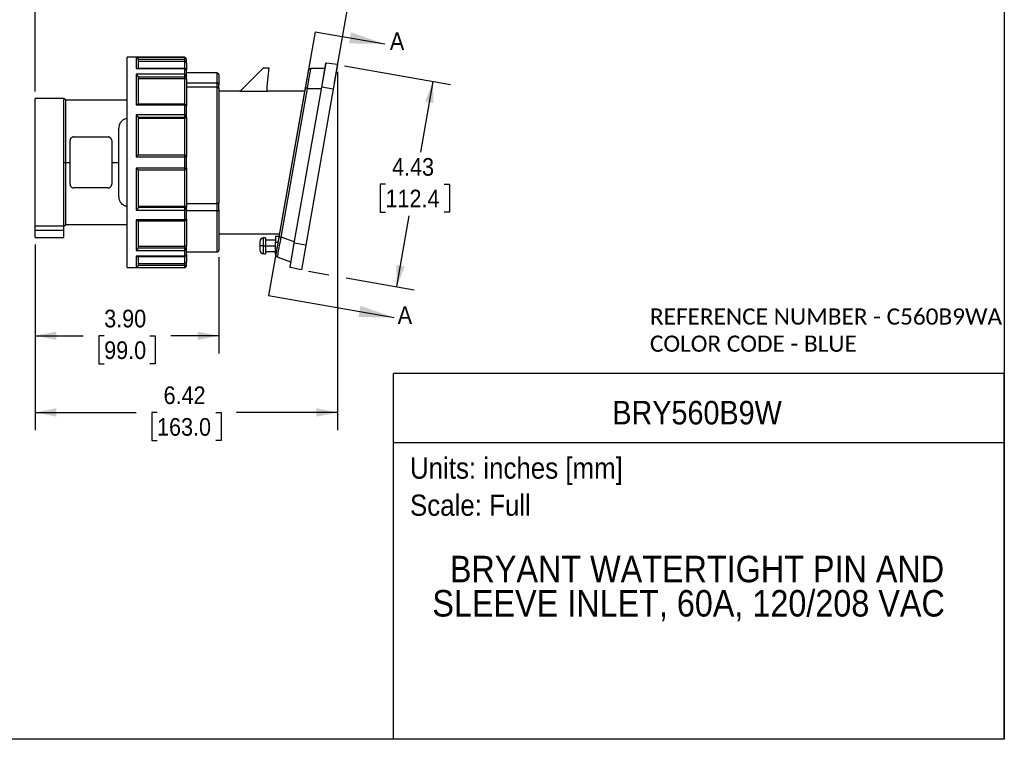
# Model space of a CAD drawing. Header units: inches. Extents: x 0 to 33, y 0 to 25.5.
# Tile 3 of 9: x 12.1 to 33, y 0 to 15.3. Entities that reach past the tile are written whole.
import ezdxf
from ezdxf.enums import TextEntityAlignment as Align

# ---------------------------------------------------------------- set-up
doc = ezdxf.new("R2010")
doc.units = ezdxf.units.IN
doc.header["$LTSCALE"] = 3
doc.header["$MEASUREMENT"] = 0
doc.linetypes.add('SLD-Solid', pattern=[0])
doc.layers.add('DIMENSIONS', color=140, linetype='SLD-Solid', lineweight=25)
doc.layers.add('TEXT', color=140, linetype='SLD-Solid', lineweight=25)
doc.layers.add('HATCH', color=6, linetype='SLD-Solid')
doc.layers.add('SLD-DEFPOINTS', color=7, linetype='Continuous')
doc.styles.add('SLDTEXTSTYLE0', font='GOTHIC.TTF', dxfattribs={"width": 0.913})
doc.styles.add('SLDTEXTSTYLE1', font='CALIBRI.TTF')
doc.dimstyles.new('SLDDIMSTYLE1', dxfattribs={"dimtxt": 0.375, "dimasz": 0.45, "dimexe": 0, "dimexo": 0.0625, "dimgap": 0.09375, "dimtad": 0, "dimtih": 1, "dimtoh": 1, "dimdec": 4, "dimlfac": 3, "dimzin": 12, "dimdsep": 46, "dimtxsty": 'SLDTEXTSTYLE0', "dimsah": 1, "dimcen": 0.09, "dimadec": 0, "dimazin": 3, "dimtfac": 1, "dimtdec": 0, "dimtofl": 0, "dimtmove": 0, "dimatfit": 3, "dimfxl": 0, "dimfrac": 2, "dimtolj": 1, "dimtzin": 12, "dimarcsym": 0})
doc.dimstyles.new('SLDDIMSTYLE2', dxfattribs={"dimtxt": 0.375, "dimasz": 0.45, "dimexe": 0, "dimexo": 0.0625, "dimgap": 0.09375, "dimtad": 0, "dimtih": 1, "dimtoh": 1, "dimrnd": 1e-09, "dimzin": 4, "dimdsep": 46, "dimtxsty": 'SLDTEXTSTYLE0', "dimsah": 1, "dimcen": 0.09, "dimadec": 0, "dimazin": 1, "dimtfac": 1, "dimtofl": 0, "dimtmove": 0, "dimatfit": 3, "dimfxl": 0, "dimfrac": 2, "dimtolj": 1, "dimtzin": 12, "dimarcsym": 0})
doc.dimstyles.new('SLDDIMSTYLE3', dxfattribs={"dimtxt": 0.375, "dimasz": 0.45, "dimexe": 0, "dimexo": 0.0625, "dimgap": 0.09375, "dimtad": 0, "dimtih": 1, "dimtoh": 1, "dimrnd": 1e-09, "dimzin": 12, "dimdsep": 46, "dimtxsty": 'SLDTEXTSTYLE0', "dimsah": 1, "dimcen": 0.09, "dimadec": 0, "dimazin": 3, "dimtfac": 1, "dimtofl": 0, "dimtmove": 0, "dimatfit": 3, "dimfxl": 0, "dimfrac": 2, "dimtolj": 1, "dimtzin": 12, "dimarcsym": 0})

# ---------------------------------------------------------------- blocks, each defined once
blk = doc.blocks.new('Block2')
at = {"color": 7, "linetype": 'SLD-Solid', "lineweight": 18}
for q in [(33, 25.5), (0, 0)]:
    blk.add_line((33, 0), q, dxfattribs=at)
blk = doc.blocks.new('SW_NOTE_0')
at = {"layer": 'TEXT', "color": 0, "insert": (0, 0.575), "char_height": 0.45, "attachment_point": 1, "style": 'SLDTEXTSTYLE0'}
blk.add_mtext('Scale: Full', dxfattribs=at)
blk = doc.blocks.new('SW_NOTE_0_1')
at = {"layer": 'TEXT', "color": 0, "insert": (0, 0.575), "char_height": 0.45, "attachment_point": 1, "style": 'SLDTEXTSTYLE0'}
blk.add_mtext('Units: inches [mm]', dxfattribs=at)
blk = doc.blocks.new('Block1')
at = {"layer": 'TEXT'}
for p, q in [((33, 7.767), (20.037, 7.767)), ((20.037, 0), (20.037, 7.767)), ((33, 0), (33, 7.767)), ((20.037, 6.307), (33, 6.307)), ((33, 0), (20.037, 0))]:
    blk.add_line(p, q, dxfattribs=at)
for name, p in [('SW_NOTE_0_1', (20.384, 5.41)), ('SW_NOTE_0', (20.384, 4.622))]:
    blk.add_blockref(name, p, dxfattribs=at)
at = {"layer": 'TEXT', "color": 140, "style": 'SLDTEXTSTYLE0', "width": 0.913}
for tag, height, p in [('AUTOATTR0', 0.5, (24.68, 6.538)), ('AUTOATTR1_0', 0.562, (21.231, 3.166)), ('AUTOATTR1_1', 0.562, (20.858, 2.439))]:
    blk.add_attdef(tag, text='', height=height, dxfattribs=at).set_placement(p, align=Align.BOTTOM_LEFT)
blk = doc.blocks.new('SW_NOTE_0_2')
at = {"layer": 'TEXT', "color": 0, "char_height": 0.34375, "attachment_point": 1, "style": 'SLDTEXTSTYLE1'}
for s, insert in [('REFERENCE NUMBER - C560B9WA ', (0, 0.458)), ('COLOR CODE - BLUE', (0, -0.118))]:
    blk.add_mtext(s, dxfattribs=dict(at, insert=insert))
blk = doc.blocks.new('_D_1')
at = {"layer": 'DIMENSIONS'}
for p, q in [((12.428, 13.757), (12.428, 17.129)), ((18.781, 13.952), (19.236, 16.534))]:
    blk.add_line(p, q, dxfattribs=at)
for start, end in [(85.5583, 90), (80, 84.4412)]:
    blk.add_arc((12.428, -22.074), 38.828, start, end, dxfattribs=at)
for points in [[(12.428, 16.754), (12.878, 16.662), (12.879, 16.842)], [(19.171, 16.164), (18.742, 16.329), (18.712, 16.151)]]:
    blk.add_solid(points, dxfattribs=at)
at = {"layer": 'DIMENSIONS', "insert": (15.435, 16.788), "char_height": 0.375, "attachment_point": 1, "style": 'SLDTEXTSTYLE0'}
blk.add_mtext('10°', dxfattribs=at)
blk = doc.blocks.new('_D_2')
at = {"layer": 'DIMENSIONS'}
for p, q in [((12.428, 10.505), (12.428, 8.195)), ((16.326, 10.241), (16.326, 8.195)), ((12.428, 8.57), (13.449, 8.57)), ((16.326, 8.57), (15.305, 8.57)), ((13.892, 8.568), (13.778, 8.568)), ((13.778, 8.568), (13.778, 7.972)), ((14.862, 8.568), (14.976, 8.568)), ((14.976, 8.568), (14.976, 7.972)), ((13.778, 7.972), (13.892, 7.972)), ((14.976, 7.972), (14.862, 7.972))]:
    blk.add_line(p, q, dxfattribs=at)
for points in [[(12.428, 8.57), (12.878, 8.48), (12.878, 8.66)], [(16.326, 8.57), (15.876, 8.66), (15.876, 8.48)]]:
    blk.add_solid(points, dxfattribs=at)
at = {"layer": 'DIMENSIONS', "char_height": 0.375, "attachment_point": 1, "style": 'SLDTEXTSTYLE0'}
for s, insert in [('3.90', (13.892, 9.123)), ('99.0', (13.892, 8.451))]:
    blk.add_mtext(s, dxfattribs=dict(at, insert=insert))
blk = doc.blocks.new('_D_3')
at = {"layer": 'DIMENSIONS'}
for p, q in [((18.847, 14.178), (18.847, 6.567)), ((12.428, 10.505), (12.428, 6.567)), ((12.428, 6.942), (14.571, 6.942)), ((15.014, 6.939), (14.9, 6.939)), ((14.9, 6.939), (14.9, 6.343)), ((16.261, 6.939), (16.375, 6.939)), ((16.375, 6.939), (16.375, 6.343)), ((18.847, 6.942), (16.704, 6.942)), ((14.9, 6.343), (15.014, 6.343)), ((16.375, 6.343), (16.261, 6.343))]:
    blk.add_line(p, q, dxfattribs=at)
for points in [[(12.428, 6.942), (12.878, 6.852), (12.878, 7.032)], [(18.847, 6.942), (18.397, 7.032), (18.397, 6.852)]]:
    blk.add_solid(points, dxfattribs=at)
at = {"layer": 'DIMENSIONS', "char_height": 0.375, "attachment_point": 1, "style": 'SLDTEXTSTYLE0'}
for s, insert in [('6.42', (15.153, 7.494)), ('163.0', (15.014, 6.822))]:
    blk.add_mtext(s, dxfattribs=dict(at, insert=insert))
blk = doc.blocks.new('_D_4')
at = {"layer": 'DIMENSIONS'}
for p, q in [((18.994, 14.302), (21.241, 13.905)), ((20.872, 13.971), (20.606, 12.466)), ((19.864, 11.789), (19.75, 11.789)), ((19.75, 11.789), (19.75, 11.193)), ((21.111, 11.789), (21.225, 11.789)), ((21.225, 11.789), (21.225, 11.193)), ((19.75, 11.193), (19.864, 11.193)), ((20.103, 9.613), (20.369, 11.117)), ((21.225, 11.193), (21.111, 11.193)), ((18.226, 9.944), (18.662, 9.867)), ((19.031, 9.802), (20.473, 9.547))]:
    blk.add_line(p, q, dxfattribs=at)
for points in [[(20.872, 13.971), (20.705, 13.543), (20.882, 13.512)], [(20.103, 9.613), (20.27, 10.04), (20.093, 10.071)]]:
    blk.add_solid(points, dxfattribs=at)
at = {"layer": 'DIMENSIONS', "char_height": 0.375, "attachment_point": 1, "style": 'SLDTEXTSTYLE0'}
for s, insert in [('4.43', (20.003, 12.344)), ('112.4', (19.864, 11.672))]:
    blk.add_mtext(s, dxfattribs=dict(at, insert=insert))

msp = doc.modelspace()

# ---------------------------------------------------------------- linework, layer by layer
at = {"color": 7, "linetype": 'SLD-Solid'}
for p, q in [((33.000292, 25.500316), (33.000292, 0.000316)), ((33.000292, 0.000316), (0.000292, 0.000316))]:
    msp.add_line(p, q, dxfattribs=at)
for p, q in [((15.597508, 14.485441), (14.377036, 14.485441)), ((14.377036, 10.016937), (14.377036, 14.485441)), ((15.597508, 14.482204), (14.573886, 14.482204)), ((14.573886, 14.482204), (14.573886, 14.243419)), ((14.613179, 14.442891), (15.597508, 14.442891)), ((14.613256, 14.440414), (14.613256, 14.247684)), ((15.597508, 14.485441), (15.597508, 14.482204)), ((15.597508, 14.482204), (15.597508, 14.442891)), ((15.597508, 14.442891), (15.597508, 14.395165)), ((15.636878, 14.442891), (15.597508, 14.442891)), ((15.636878, 14.442891), (15.636878, 14.446071)), ((15.636878, 14.358263), (15.636878, 14.442891)), ((14.573886, 14.243419), (15.597508, 14.243419)), ((15.597508, 14.247684), (14.591293, 14.247684)), ((15.597508, 14.395165), (14.613256, 14.395165)), ((15.597508, 14.395165), (15.597508, 14.247684)), ((15.597508, 14.247684), (15.597508, 14.243419)), ((15.597508, 14.243419), (15.597508, 14.12319)), ((15.636878, 14.358263), (15.636878, 14.208314)), ((16.771403, 13.75973), (17.264971, 14.253297)), ((17.27889, 14.259063), (17.388847, 14.259063)), ((17.388847, 14.259063), (17.347467, 13.865362)), ((18.57207, 14.24345), (18.281815, 14.24345)), ((18.591172, 14.35178), (18.502455, 13.848641)), ((18.511725, 13.847007), (18.602149, 14.359829)), ((18.846766, 14.327625), (18.602149, 14.359829)), ((18.846766, 14.327625), (18.754473, 13.804204)), ((15.597508, 14.12319), (14.573886, 14.12319)), ((14.573886, 14.12319), (14.573886, 13.470818)), ((14.613179, 14.070518), (15.597508, 14.070518)), ((14.613256, 14.068373), (14.613256, 13.488696)), ((15.597508, 14.029186), (14.613256, 14.029186)), ((15.597508, 14.12319), (15.597508, 14.070518)), ((15.597508, 14.070518), (15.597508, 14.029186)), ((15.597508, 14.029186), (15.597508, 13.488696)), ((15.636878, 14.090203), (15.636878, 14.208314)), ((16.286485, 14.150795), (15.636878, 14.150795)), ((15.636878, 14.016913), (15.636878, 14.090203)), ((15.636878, 14.016913), (15.636878, 13.449326)), ((16.286485, 14.150795), (16.286485, 13.939488)), ((16.325855, 14.111425), (16.325855, 13.900346)), ((15.636878, 13.939488), (16.286485, 13.939488)), ((16.286485, 13.849403), (15.636878, 13.849403)), ((16.286485, 13.939488), (16.286485, 13.849403)), ((16.286485, 13.849403), (16.286485, 11.38047)), ((16.325855, 13.821133), (16.325855, 13.900346)), ((16.325855, 13.821133), (16.325855, 11.390515)), ((17.347467, 13.865362), (17.347467, 13.767641)), ((18.159697, 13.831912), (17.602249, 10.670466)), ((17.650308, 10.661992), (18.207756, 13.823438)), ((18.502455, 13.848641), (17.918614, 10.537516)), ((17.927884, 10.535881), (18.511725, 13.847007)), ((18.754473, 13.804204), (18.170632, 10.493078)), ((18.207756, 13.823438), (18.498011, 13.823438)), ((18.511725, 13.847007), (18.502455, 13.848641)), ((18.754473, 13.804204), (18.511725, 13.847007)), ((13.038453, 13.607488), (12.428217, 13.607488)), ((12.428217, 10.904063), (12.428217, 13.607488)), ((13.075855, 13.570087), (13.038453, 13.607488)), ((13.038453, 12.251189), (13.038453, 13.607488)), ((16.778611, 13.766937), (16.325855, 13.766937)), ((17.355341, 13.75973), (16.771403, 13.75973)), ((18.14824, 13.766937), (17.355341, 13.766937)), ((17.355341, 13.75973), (17.355341, 13.766937)), ((14.377036, 13.570087), (13.075855, 13.570087)), ((13.075855, 12.251189), (13.075855, 13.570087)), ((14.573886, 13.470818), (15.597508, 13.470818)), ((15.597508, 13.488696), (14.606334, 13.488696)), ((15.597508, 13.488696), (15.597508, 13.470818)), ((15.597508, 13.470818), (15.597508, 13.262575)), ((15.636878, 13.244753), (15.636878, 13.449326)), ((15.597508, 13.262575), (14.573886, 13.262575)), ((14.573886, 13.262575), (14.573886, 12.371418)), ((14.613179, 13.210658), (15.597508, 13.210658)), ((14.613256, 13.20942), (14.613256, 12.408669)), ((15.597508, 13.186795), (14.613256, 13.186795)), ((15.597508, 13.262575), (15.597508, 13.210658)), ((15.597508, 13.210658), (15.597508, 13.186795)), ((15.597508, 13.186795), (15.597508, 12.408669)), ((15.636878, 13.202439), (15.636878, 13.244753)), ((15.636878, 13.202439), (15.636878, 12.369299)), ((14.19987, 12.251189), (14.19987, 12.979536)), ((13.245146, 12.792528), (13.973492, 12.792528)), ((13.166406, 12.251189), (13.166406, 12.713787)), ((14.052233, 12.713787), (14.052233, 12.251189)), ((14.573886, 12.371418), (15.597508, 12.371418)), ((15.597508, 12.408669), (14.613179, 12.408669)), ((15.597508, 12.408669), (15.597508, 12.371418)), ((15.597508, 12.371418), (15.597508, 12.13096)), ((15.636878, 12.133079), (15.636878, 12.369299)), ((13.038453, 12.251189), (13.075855, 12.251189)), ((13.038453, 10.904063), (13.038453, 12.251189)), ((13.075855, 10.932291), (13.075855, 12.251189)), ((13.075855, 12.251189), (13.166406, 12.251189)), ((13.166406, 11.788591), (13.166406, 12.251189)), ((14.052233, 12.251189), (14.052233, 11.788591)), ((14.052233, 12.251189), (14.19987, 12.251189)), ((14.19987, 11.522843), (14.19987, 12.251189)), ((15.597508, 12.13096), (14.573886, 12.13096)), ((14.573886, 12.13096), (14.573886, 11.239803)), ((15.597508, 12.13096), (15.597508, 12.093709)), ((15.636878, 12.133079), (15.636878, 11.299939)), ((14.613179, 12.093709), (15.597508, 12.093709)), ((14.613256, 12.093709), (14.613256, 11.292958)), ((15.597508, 12.093709), (15.597508, 11.315583)), ((13.973492, 11.70985), (13.245146, 11.70985)), ((15.597508, 11.29172), (14.613179, 11.29172)), ((15.597508, 11.315583), (14.613256, 11.315583)), ((15.597508, 11.315583), (15.597508, 11.29172)), ((15.597508, 11.29172), (15.597508, 11.239803)), ((15.636878, 11.38047), (16.286485, 11.38047)), ((15.636878, 11.257625), (15.636878, 11.299939)), ((16.286485, 11.38047), (16.286485, 11.224439)), ((16.325855, 11.253314), (16.325855, 11.390515)), ((14.573886, 11.239803), (15.597508, 11.239803)), ((15.597508, 11.239803), (15.597508, 11.03156)), ((15.636878, 11.053052), (15.636878, 11.257625)), ((16.286485, 11.224439), (15.636878, 11.224439)), ((16.286485, 11.224439), (16.286485, 10.351583)), ((16.325855, 11.253314), (16.325855, 10.390953)), ((12.428217, 10.904063), (13.038453, 10.904063)), ((12.428217, 10.812213), (12.428217, 10.904063)), ((13.038453, 10.89489), (13.075855, 10.932291)), ((13.038453, 10.812213), (13.038453, 10.904063)), ((13.075855, 10.932291), (14.377036, 10.932291)), ((15.597508, 11.03156), (14.573886, 11.03156)), ((14.573886, 11.03156), (14.573886, 10.379188)), ((14.606316, 11.013682), (15.597508, 11.013682)), ((14.613256, 11.013682), (14.613256, 10.434005)), ((15.597508, 11.03156), (15.597508, 11.013682)), ((15.597508, 11.013682), (15.597508, 10.473192)), ((15.636878, 11.053052), (15.636878, 10.485465)), ((12.428217, 10.812213), (13.038453, 10.812213)), ((12.428217, 10.654732), (12.428217, 10.812213)), ((13.038453, 10.654732), (13.038453, 10.812213)), ((16.325855, 10.735441), (17.613705, 10.735441)), ((17.603292, 10.676386), (17.529683, 10.676386)), ((17.529683, 10.676386), (17.529683, 10.558276)), ((17.923058, 10.562719), (17.650308, 10.661992)), ((12.428217, 10.654732), (13.038453, 10.654732)), ((14.613256, 10.473192), (15.597508, 10.473192)), ((15.597508, 10.473192), (15.597508, 10.43186)), ((15.636878, 10.412175), (15.636878, 10.485465)), ((17.195038, 10.568118), (17.195038, 10.479536)), ((17.195038, 10.479536), (17.195038, 10.390953)), ((17.273778, 10.479536), (17.195038, 10.479536)), ((17.313148, 10.646858), (17.273778, 10.646858)), ((17.273778, 10.479536), (17.273778, 10.646858)), ((17.273778, 10.479536), (17.313148, 10.479536)), ((17.273778, 10.312213), (17.273778, 10.479536)), ((17.313148, 10.646858), (17.313148, 10.479536)), ((17.529683, 10.597646), (17.313148, 10.597646)), ((17.313148, 10.479536), (17.313148, 10.312213)), ((17.313148, 10.479536), (17.529683, 10.479536)), ((17.529683, 10.558276), (17.582466, 10.558276)), ((17.529683, 10.300279), (17.529683, 10.558276)), ((17.918614, 10.537516), (17.829897, 10.034377)), ((17.83746, 10.023058), (17.927884, 10.535881)), ((17.927884, 10.535881), (17.918614, 10.537516)), ((18.170632, 10.493078), (17.927884, 10.535881)), ((18.170632, 10.493078), (18.078338, 9.969657)), ((14.573886, 10.379188), (15.597508, 10.379188)), ((15.597508, 10.258959), (14.573886, 10.258959)), ((14.573886, 10.258959), (14.573886, 10.020174)), ((14.591293, 10.254694), (15.597508, 10.254694)), ((15.597508, 10.43186), (14.613179, 10.43186)), ((14.613256, 10.254694), (14.613256, 10.061964)), ((15.597508, 10.43186), (15.597508, 10.379188)), ((15.597508, 10.379188), (15.597508, 10.258959)), ((15.597508, 10.258959), (15.597508, 10.254694)), ((15.597508, 10.254694), (15.597508, 10.107214)), ((15.636878, 10.294065), (15.636878, 10.412175)), ((15.636878, 10.351583), (16.286485, 10.351583)), ((15.636878, 10.294065), (15.636878, 10.144115)), ((17.273778, 10.312213), (17.313148, 10.312213)), ((17.313148, 10.361425), (17.529683, 10.361425)), ((15.597508, 10.059487), (14.613179, 10.059487)), ((14.613256, 10.107214), (15.597508, 10.107214)), ((15.597508, 10.107214), (15.597508, 10.059487)), ((15.597508, 10.059487), (15.597508, 10.020174)), ((15.597508, 10.059487), (15.636878, 10.059487)), ((15.636878, 10.059487), (15.636878, 10.144115)), ((15.636878, 10.056307), (15.636878, 10.059487)), ((17.576248, 10.24198), (17.848999, 10.142707)), ((14.377036, 10.016937), (15.597508, 10.016937)), ((14.573886, 10.020174), (15.597508, 10.020174)), ((15.597508, 10.020174), (15.597508, 10.016937)), ((18.078338, 9.969657), (17.83746, 10.023058))]:
    msp.add_line(p, q)
at = {"flags": 128}
for points in [[(15.636878, 14.090203), (15.636122, 14.086363), (15.633881, 14.08267), (15.630243, 14.079267), (15.625347, 14.076284), (15.619381, 14.073836), (15.612574, 14.072017), (15.605189, 14.070897), (15.597508, 14.070518)], [(15.636878, 13.449326), (15.636122, 13.453519), (15.633881, 13.457551), (15.630243, 13.461266), (15.625347, 13.464523), (15.619381, 13.467196), (15.612574, 13.469182), (15.605189, 13.470405), (15.597508, 13.470818)], [(15.597508, 13.262575), (15.605189, 13.262233), (15.612574, 13.261219), (15.619381, 13.259572), (15.625347, 13.257355), (15.630243, 13.254655), (15.633881, 13.251574), (15.636122, 13.24823), (15.636878, 13.244753)], [(15.636878, 11.257625), (15.636122, 11.254148), (15.633881, 11.250805), (15.630243, 11.247723), (15.625347, 11.245023), (15.619381, 11.242806), (15.612574, 11.241159), (15.605189, 11.240145), (15.597508, 11.239803)], [(15.597508, 11.03156), (15.605189, 11.031973), (15.612574, 11.033196), (15.619381, 11.035182), (15.625347, 11.037855), (15.630243, 11.041112), (15.633881, 11.044827), (15.636122, 11.048859), (15.636878, 11.053052)], [(15.597508, 10.43186), (15.605189, 10.431482), (15.612574, 10.430361), (15.619381, 10.428542), (15.625347, 10.426094), (15.630243, 10.423111), (15.633881, 10.419708), (15.636122, 10.416015), (15.636878, 10.412175)]]:
    msp.add_lwpolyline(points, dxfattribs=at)
for centre, radius, start, end in [((15.597508, 14.446071), 0.03937, 0, 90), ((15.597537, 14.442862), 0.039342, 0.041568, 90.0415078), ((15.597508, 14.208314), 0.03937, 0, 90), ((15.599525, 14.206052), 0.037422, 3.4652404, 93.0894868), ((17.27889, 14.239378), 0.019685, 90, 135), ((18.600865, 14.350071), 0.009843, 82.5, 170), ((15.600441, 14.086703), 0.036605, 5.4874477, 94.5956396), ((16.286485, 14.111425), 0.03937, 0, 90), ((15.597508, 13.449326), 0.03937, 0, 90), ((15.599969, 13.247595), 0.037019, 266.188739, 355.5980503), ((15.597508, 12.369299), 0.03937, 0, 90), ((15.607322, 12.186922), 0.184757, 80.7946728, 93.044907), ((15.607322, 12.315456), 0.184757, 266.955093, 279.2053272), ((15.597508, 12.133079), 0.03937, 270, 0), ((15.599969, 11.254783), 0.037019, 4.4019497, 93.811261), ((15.597508, 11.053052), 0.03937, 270, 0), ((17.273778, 10.568118), 0.07874, 90, 180), ((15.600441, 10.415675), 0.036605, 265.4043604, 354.5125523), ((15.597508, 10.294065), 0.03937, 270, 0), ((15.599525, 10.296326), 0.037422, 266.9105132, 356.5347596), ((16.286485, 10.390953), 0.03937, 270, 0), ((17.273778, 10.390953), 0.07874, 180, 270), ((17.588738, 10.300279), 0.059055, 180, 250), ((15.597537, 10.059516), 0.039342, 269.9584922, 359.958432), ((15.597508, 10.056307), 0.03937, 270, 0), ((17.83959, 10.032668), 0.009843, 170, 257.5)]:
    msp.add_arc(centre, radius, start, end)
for points, knots in [([(14.613179, 14.442891), (14.613079, 14.444026), (14.612877, 14.446322), (14.6122, 14.449739), (14.611242, 14.453138), (14.609975, 14.456489), (14.607802, 14.461032), (14.604165, 14.466559), (14.598982, 14.471957), (14.593052, 14.476344), (14.587227, 14.479281), (14.580734, 14.481455), (14.576416, 14.481927), (14.573886, 14.482204)], [0, 0, 0, 0, 0.046821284, 0.094728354, 0.144043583, 0.195065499, 0.248066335, 0.365087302, 0.497447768, 0.613639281, 0.748328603, 0.852565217, 1, 1, 1, 1]), ([(14.573886, 14.243419), (14.578247, 14.245256), (14.584285, 14.2478), (14.58977, 14.247257), (14.591293, 14.247107)], [0, 0, 0, 0, 0.722250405, 1, 1, 1, 1]), ([(15.636878, 14.358263), (15.636838, 14.359551), (15.636762, 14.361977), (15.636199, 14.365369), (15.635459, 14.368276), (15.634104, 14.372237), (15.631703, 14.377048), (15.627339, 14.382757), (15.621817, 14.387669), (15.615495, 14.391342), (15.609292, 14.393625), (15.603452, 14.394924), (15.59947, 14.395085), (15.597508, 14.395165)], [0, 0, 0, 0, 0.076275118, 0.143655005, 0.202119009, 0.251651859, 0.385758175, 0.502780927, 0.634474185, 0.752372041, 0.838163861, 0.920246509, 1, 1, 1, 1]), ([(18.207756, 13.823438), (18.217473, 13.886953), (18.237407, 14.012909), (18.26759, 14.188896), (18.279592, 14.24345), (18.281815, 14.24345)], [-0.770319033, -0.770319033, -0.770319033, -0.770319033, -0.330136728, 0.110045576, 0.770319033, 0.770319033, 0.770319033, 0.770319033]), ([(18.281815, 14.24345), (18.270036, 14.24345), (18.242523, 14.234988), (18.226385, 14.210117), (18.223657, 14.19465)], [0, 0, 0, 0, 0.428571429, 1, 1, 1, 1]), ([(14.613179, 14.070518), (14.613079, 14.071515), (14.612878, 14.073532), (14.6122, 14.076724), (14.611243, 14.08004), (14.609978, 14.083471), (14.607806, 14.088356), (14.604169, 14.094812), (14.598982, 14.101936), (14.593045, 14.108613), (14.587216, 14.114006), (14.580724, 14.119119), (14.576412, 14.121686), (14.573886, 14.12319)], [0, 0, 0, 0, 0.046797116, 0.094676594, 0.143960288, 0.194946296, 0.247906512, 0.364995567, 0.49746595, 0.613756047, 0.748661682, 0.852774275, 1, 1, 1, 1]), ([(15.636878, 14.016913), (15.636838, 14.017348), (15.636762, 14.018168), (15.636199, 14.019311), (15.635459, 14.020281), (15.634104, 14.021599), (15.631703, 14.023211), (15.627339, 14.025096), (15.621817, 14.026726), (15.615496, 14.02793), (15.609292, 14.028683), (15.603452, 14.029109), (15.59947, 14.029161), (15.597508, 14.029186)], [0, 0, 0, 0, 0.0762741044, 0.1436530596, 0.2021162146, 0.2516482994, 0.3857540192, 0.5027758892, 0.6344704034, 0.7523689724, 0.8381619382, 0.9202455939, 1, 1, 1, 1]), ([(18.223657, 14.19465), (18.223652, 14.194621), (18.22364, 14.194549), (18.223499, 14.193751), (18.223149, 14.191764), (18.222365, 14.18732), (18.220983, 14.179478), (18.219017, 14.168326), (18.216469, 14.153877), (18.212269, 14.130062), (18.205332, 14.09072), (18.195598, 14.035515), (18.186317, 13.982881), (18.179704, 13.945375), (18.175664, 13.922466), (18.172246, 13.903079), (18.168124, 13.879705), (18.163922, 13.855874), (18.161106, 13.839905), (18.159697, 13.831912)], [0, 0, 0, 0, 0.018896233, 0.046199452, 0.081880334, 0.125908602, 0.19292762, 0.2511133, 0.29985367, 0.375800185, 0.500066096, 0.624350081, 0.748874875, 0.811401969, 0.833410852, 0.874097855, 0.915982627, 0.957947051, 1, 1, 1, 1]), ([(16.325855, 13.900346), (16.325855, 13.90041), (16.325854, 13.900473), (16.325841, 13.903258), (16.325546, 13.90597), (16.3244, 13.91128), (16.323553, 13.913867), (16.32037, 13.92097), (16.317408, 13.925162), (16.310072, 13.932118), (16.305802, 13.934846), (16.296464, 13.93854), (16.291501, 13.939488), (16.286485, 13.939488)], [-0.3188932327, -0.3188932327, -0.3188932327, -0.3188932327, -0.3183934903, -0.3183934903, -0.2970532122, -0.2970532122, -0.2757824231, -0.2757824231, -0.2361572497, -0.2361572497, -0.1974620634, -0.1974620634, -0.1591967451, -0.1591967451, -0.1591967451, -0.1591967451]), ([(16.286485, 13.849403), (16.291501, 13.849403), (16.296464, 13.848709), (16.305802, 13.846007), (16.310072, 13.844015), (16.317408, 13.838957), (16.32037, 13.835918), (16.323553, 13.8308), (16.3244, 13.828941), (16.325546, 13.825139), (16.325841, 13.823204), (16.325854, 13.821224), (16.325855, 13.821179), (16.325855, 13.821133)], [-0.1591967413, -0.1591967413, -0.1591967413, -0.1591967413, -0.1209314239, -0.1209314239, -0.0822362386, -0.0822362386, -0.0426110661, -0.0426110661, -0.0213402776, -0.0213402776, 0, 0, 0.0004997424, 0.0004997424, 0.0004997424, 0.0004997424]), ([(18.207756, 13.823438), (18.194427, 13.825788), (18.182003, 13.827979), (18.164604, 13.831047), (18.159697, 13.831912), (18.159697, 13.831912)], [0, 0, 0, 0, 0.5, 0.5, 1, 1, 1, 1]), ([(17.347467, 13.767641), (17.347497, 13.767119), (17.347553, 13.766128), (17.347965, 13.764776), (17.348505, 13.763658), (17.349114, 13.762765), (17.350252, 13.761481), (17.352275, 13.760072), (17.354338, 13.759842), (17.355341, 13.75973)], [0, 0, 0, 0, 0.126712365, 0.240220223, 0.340513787, 0.427585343, 0.5014298, 0.75775208, 1, 1, 1, 1]), ([(14.573886, 13.470818), (14.578174, 13.474199), (14.586732, 13.480947), (14.598341, 13.487513), (14.603897, 13.48799), (14.606334, 13.4882)], [0, 0, 0, 0, 0.360369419, 0.719346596, 1, 1, 1, 1]), ([(14.377036, 13.183065), (14.372237, 13.182686), (14.359667, 13.181695), (14.340788, 13.175724), (14.318753, 13.167229), (14.296456, 13.155126), (14.274913, 13.139635), (14.253353, 13.119388), (14.231152, 13.0914), (14.212177, 13.054214), (14.201462, 13.015084), (14.200332, 12.989845), (14.19987, 12.979536)], [0, 0, 0, 0, 0.042246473, 0.110681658, 0.179132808, 0.262327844, 0.354679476, 0.443436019, 0.566274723, 0.73213746, 0.89058866, 1, 1, 1, 1]), ([(14.613179, 13.210658), (14.613098, 13.211298), (14.612956, 13.211988), (14.612267, 13.214514), (14.611439, 13.216542), (14.608979, 13.221449), (14.607221, 13.224372), (14.602499, 13.231405), (14.599325, 13.235573), (14.59281, 13.243433), (14.589455, 13.247182), (14.582753, 13.254204), (14.579381, 13.257521), (14.575303, 13.261291), (14.574595, 13.261938), (14.573886, 13.262575)], [-1.782685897, -1.782685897, -1.782685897, -1.782685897, -1.684118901, -1.684118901, -1.445246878, -1.445246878, -1.14834764, -1.14834764, -0.74455238, -0.74455238, -0.36504686, -0.36504686, 0, 0, 0.076701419, 0.076701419, 0.076701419, 0.076701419]), ([(15.636878, 13.202439), (15.636838, 13.201905), (15.636762, 13.200898), (15.636199, 13.199486), (15.635459, 13.198259), (15.634104, 13.196581), (15.631703, 13.194561), (15.627339, 13.192119), (15.621817, 13.190029), (15.615495, 13.188441), (15.609292, 13.187463), (15.603452, 13.186902), (15.59947, 13.18683), (15.597508, 13.186795)], [0, 0, 0, 0, 0.0762755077, 0.1436557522, 0.202120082, 0.2516532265, 0.385759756, 0.5027828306, 0.6344756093, 0.7523731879, 0.8381645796, 0.9202468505, 1, 1, 1, 1]), ([(13.245146, 12.792528), (13.243436, 12.792495), (13.240003, 12.792431), (13.23486, 12.791906), (13.229727, 12.791063), (13.224629, 12.789868), (13.21959, 12.788327), (13.21166, 12.785309), (13.201015, 12.779599), (13.1894, 12.770072), (13.179393, 12.758033), (13.1728, 12.745868), (13.168856, 12.734095), (13.16679, 12.724022), (13.166534, 12.717201), (13.166406, 12.713787)], [0, 0, 0, 0, 0.039905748, 0.080110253, 0.120647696, 0.161551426, 0.202853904, 0.244586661, 0.361927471, 0.488922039, 0.605685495, 0.744491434, 0.829540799, 0.914709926, 1, 1, 1, 1]), ([(14.052233, 12.713787), (14.052202, 12.715461), (14.05214, 12.718808), (14.051643, 12.723806), (14.050851, 12.728764), (14.049738, 12.733661), (14.048317, 12.738478), (14.045427, 12.746384), (14.039967, 12.756909), (14.033302, 12.765275), (14.0258, 12.772891), (14.017619, 12.779599), (14.005447, 12.786137), (13.994112, 12.790005), (13.983848, 12.792135), (13.976925, 12.792398), (13.973492, 12.792528)], [0, 0, 0, 0, 0.041702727, 0.083425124, 0.125167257, 0.166929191, 0.208710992, 0.250512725, 0.377336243, 0.501535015, 0.511236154, 0.638220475, 0.755586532, 0.838552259, 0.91993563, 1, 1, 1, 1]), ([(14.573886, 12.371418), (14.574595, 12.372132), (14.575303, 12.372845), (14.579381, 12.376941), (14.582753, 12.380303), (14.589455, 12.386927), (14.59281, 12.39021), (14.599325, 12.396501), (14.602499, 12.399516), (14.607221, 12.403874), (14.608979, 12.405451), (14.611439, 12.407539), (14.612267, 12.408186), (14.612956, 12.408607), (14.613098, 12.408669), (14.613179, 12.408669)], [-2.910717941, -2.910717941, -2.910717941, -2.910717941, -2.834111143, -2.834111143, -2.469514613, -2.469514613, -2.090477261, -2.090477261, -1.687180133, -1.687180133, -1.390647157, -1.390647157, -1.152069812, -1.152069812, -1.05362441, -1.05362441, -1.05362441, -1.05362441]), ([(14.613179, 12.093709), (14.613079, 12.093738), (14.612877, 12.093797), (14.6122, 12.094266), (14.611242, 12.095015), (14.609975, 12.096077), (14.607802, 12.097978), (14.604165, 12.10131), (14.598982, 12.106199), (14.593052, 12.11194), (14.587227, 12.117636), (14.580734, 12.124103), (14.576416, 12.128427), (14.573886, 12.13096)], [0, 0, 0, 0, 0.0468212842, 0.0947283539, 0.1440435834, 0.1950654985, 0.2480663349, 0.3650873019, 0.4974477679, 0.6136392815, 0.7483286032, 0.8525652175, 1, 1, 1, 1]), ([(13.166406, 11.788591), (13.166437, 11.786917), (13.166498, 11.78357), (13.166996, 11.778572), (13.167788, 11.773614), (13.1689, 11.768717), (13.170321, 11.7639), (13.173212, 11.755994), (13.178671, 11.745469), (13.185337, 11.737104), (13.192839, 11.729487), (13.201019, 11.722779), (13.213191, 11.716241), (13.224526, 11.712373), (13.234791, 11.710243), (13.241713, 11.709981), (13.245146, 11.70985)], [0, 0, 0, 0, 0.041702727, 0.083425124, 0.125167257, 0.166929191, 0.208710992, 0.250512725, 0.377336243, 0.501535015, 0.511236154, 0.638220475, 0.755586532, 0.838552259, 0.91993563, 1, 1, 1, 1]), ([(13.973492, 11.70985), (13.975202, 11.709883), (13.978635, 11.709947), (13.983779, 11.710472), (13.988911, 11.711315), (13.994009, 11.71251), (13.999049, 11.714051), (14.006978, 11.71707), (14.017623, 11.722779), (14.029239, 11.732307), (14.039246, 11.744346), (14.045839, 11.75651), (14.049783, 11.768283), (14.051848, 11.778356), (14.052104, 11.785177), (14.052233, 11.788591)], [0, 0, 0, 0, 0.039905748, 0.080110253, 0.120647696, 0.161551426, 0.202853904, 0.244586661, 0.361927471, 0.488922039, 0.605685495, 0.744491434, 0.829540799, 0.914709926, 1, 1, 1, 1]), ([(14.19987, 11.522843), (14.20006, 11.516206), (14.200494, 11.500976), (14.204675, 11.475794), (14.212474, 11.449953), (14.223086, 11.426771), (14.233896, 11.408676), (14.244376, 11.394378), (14.2603, 11.375847), (14.283977, 11.354786), (14.314265, 11.336894), (14.340785, 11.326653), (14.359665, 11.320684), (14.372236, 11.319692), (14.377036, 11.319314)], [0, 0, 0, 0, 0.070263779, 0.161241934, 0.272934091, 0.360485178, 0.435679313, 0.49851966, 0.549014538, 0.692822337, 0.820890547, 0.889328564, 0.957750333, 1, 1, 1, 1]), ([(14.613179, 11.29172), (14.61309, 11.291182), (14.612911, 11.290097), (14.61233, 11.288208), (14.611521, 11.286125), (14.61046, 11.283837), (14.608626, 11.280359), (14.605528, 11.275339), (14.600768, 11.268665), (14.594807, 11.261251), (14.588503, 11.254136), (14.581366, 11.246763), (14.57665, 11.242375), (14.573886, 11.239803)], [0, 0, 0, 0, 0.042674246, 0.086152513, 0.130678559, 0.176479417, 0.223763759, 0.330300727, 0.448877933, 0.575994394, 0.724278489, 0.838387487, 1, 1, 1, 1]), ([(15.636878, 11.299939), (15.636836, 11.300486), (15.636758, 11.301511), (15.636183, 11.302944), (15.635442, 11.30415), (15.63409, 11.305801), (15.6317, 11.307834), (15.628293, 11.309723), (15.624398, 11.311397), (15.619949, 11.312884), (15.61398, 11.314212), (15.608238, 11.315035), (15.60291, 11.315498), (15.599294, 11.315555), (15.597508, 11.315583)], [0, 0, 0, 0, 0.077632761, 0.145448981, 0.203450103, 0.25163955, 0.386072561, 0.502733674, 0.549968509, 0.668440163, 0.775734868, 0.852994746, 0.927395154, 1, 1, 1, 1]), ([(16.325855, 11.390515), (16.325855, 11.390499), (16.325854, 11.390484), (16.325841, 11.389806), (16.325546, 11.389137), (16.3244, 11.387812), (16.323553, 11.387159), (16.32037, 11.38535), (16.317408, 11.384261), (16.310072, 11.382437), (16.305802, 11.381711), (16.296464, 11.380725), (16.291501, 11.38047), (16.286485, 11.38047)], [-0.3188932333, -0.3188932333, -0.3188932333, -0.3188932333, -0.3183934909, -0.3183934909, -0.2970532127, -0.2970532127, -0.2757824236, -0.2757824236, -0.2361572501, -0.2361572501, -0.1974620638, -0.1974620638, -0.1591967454, -0.1591967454, -0.1591967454, -0.1591967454]), ([(16.286485, 11.224439), (16.291501, 11.224439), (16.296464, 11.225132), (16.305802, 11.227839), (16.310072, 11.229838), (16.317408, 11.23495), (16.32037, 11.238036), (16.323553, 11.243283), (16.3244, 11.245196), (16.325546, 11.249133), (16.325841, 11.251147), (16.325854, 11.253219), (16.325855, 11.253267), (16.325855, 11.253314)], [-0.1591967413, -0.1591967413, -0.1591967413, -0.1591967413, -0.1209314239, -0.1209314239, -0.0822362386, -0.0822362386, -0.0426110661, -0.0426110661, -0.0213402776, -0.0213402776, 0, 0, 0.0004997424, 0.0004997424, 0.0004997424, 0.0004997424]), ([(14.573886, 11.03156), (14.578168, 11.028185), (14.586725, 11.021437), (14.598339, 11.014859), (14.603885, 11.014402), (14.606316, 11.014202)], [0, 0, 0, 0, 0.359969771, 0.719471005, 1, 1, 1, 1]), ([(17.602249, 10.670466), (17.601544, 10.666467), (17.600134, 10.658474), (17.598024, 10.646504), (17.59592, 10.634572), (17.593824, 10.622688), (17.59174, 10.610866), (17.58895, 10.595047), (17.584177, 10.567974), (17.5782, 10.534081), (17.571905, 10.49838), (17.564729, 10.457678), (17.556612, 10.411647), (17.549676, 10.372309), (17.545477, 10.348495), (17.542929, 10.334045), (17.540964, 10.322901), (17.539474, 10.314454), (17.538648, 10.309767), (17.538326, 10.307944), (17.538299, 10.307789), (17.538288, 10.307728)], [0, 0, 0, 0, 0.021038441, 0.042052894, 0.06304503, 0.084016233, 0.104967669, 0.125900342, 0.168551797, 0.251075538, 0.313451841, 0.375755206, 0.500006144, 0.624257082, 0.700264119, 0.748928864, 0.807125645, 0.874118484, 0.931009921, 0.9729949, 1, 1, 1, 1]), ([(17.576248, 10.24198), (17.574158, 10.24274), (17.581539, 10.298105), (17.613368, 10.473805), (17.637715, 10.598984), (17.650308, 10.661992)], [-0.770319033, -0.770319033, -0.770319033, -0.770319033, -0.110045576, 0.330136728, 0.770319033, 0.770319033, 0.770319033, 0.770319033]), ([(17.650308, 10.661992), (17.638883, 10.664006), (17.613647, 10.668456), (17.602249, 10.670466), (17.602249, 10.670466)], [0, 0, 0, 0, 0.428571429, 1, 1, 1, 1]), ([(15.636878, 10.485465), (15.636836, 10.485025), (15.636758, 10.484201), (15.636183, 10.483062), (15.635442, 10.482089), (15.63409, 10.480761), (15.6317, 10.47918), (15.628293, 10.477694), (15.624398, 10.476396), (15.619949, 10.475257), (15.61398, 10.474233), (15.608238, 10.473612), (15.60291, 10.473259), (15.599294, 10.473214), (15.597508, 10.473192)], [0, 0, 0, 0, 0.077632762, 0.145448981, 0.203450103, 0.25163955, 0.386072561, 0.502733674, 0.549968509, 0.668440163, 0.775734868, 0.852994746, 0.927395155, 1, 1, 1, 1]), ([(14.573886, 10.379188), (14.57524, 10.379967), (14.577764, 10.381417), (14.581256, 10.383795), (14.584165, 10.385979), (14.588156, 10.389234), (14.593045, 10.393768), (14.598981, 10.40044), (14.604167, 10.407566), (14.608219, 10.414749), (14.610895, 10.421123), (14.612569, 10.426716), (14.612979, 10.430171), (14.613179, 10.43186)], [0, 0, 0, 0, 0.0790489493, 0.1473133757, 0.2047923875, 0.2514897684, 0.3863854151, 0.5027148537, 0.6351745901, 0.7523034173, 0.8393832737, 0.9214889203, 1, 1, 1, 1]), ([(14.591293, 10.255271), (14.58977, 10.255121), (14.584285, 10.254578), (14.578247, 10.257122), (14.573886, 10.258959)], [0, 0, 0, 0, 0.277749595, 1, 1, 1, 1]), ([(17.576248, 10.24198), (17.563334, 10.24668), (17.552174, 10.256044), (17.538431, 10.279847), (17.535902, 10.294194), (17.538288, 10.307728)], [0, 0, 0, 0, 0.5, 0.5, 1, 1, 1, 1]), ([(14.573886, 10.020174), (14.575242, 10.020288), (14.57777, 10.020501), (14.581266, 10.02124), (14.584178, 10.02209), (14.588168, 10.023562), (14.593052, 10.026038), (14.598981, 10.03042), (14.604164, 10.03582), (14.608215, 10.041966), (14.610892, 10.047993), (14.612569, 10.053689), (14.612978, 10.057584), (14.613179, 10.059487)], [0, 0, 0, 0, 0.079164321, 0.147522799, 0.205074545, 0.251823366, 0.386502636, 0.502733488, 0.63508332, 0.752143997, 0.839288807, 0.921446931, 1, 1, 1, 1]), ([(15.636878, 10.144115), (15.636836, 10.142806), (15.636758, 10.140354), (15.636183, 10.136948), (15.635442, 10.134056), (15.63409, 10.130106), (15.6317, 10.125335), (15.628293, 10.120871), (15.624398, 10.11695), (15.619949, 10.11349), (15.61398, 10.110387), (15.608238, 10.108489), (15.60291, 10.107415), (15.599294, 10.10728), (15.597508, 10.107214)], [0, 0, 0, 0, 0.077632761, 0.145448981, 0.203450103, 0.25163955, 0.386072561, 0.502733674, 0.549968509, 0.668440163, 0.775734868, 0.852994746, 0.927395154, 1, 1, 1, 1])]:
    msp.add_open_spline(points, degree=3, knots=knots)
for points in [[(14.613256, 14.440414), (14.613256, 14.441219), (14.613232, 14.442047), (14.613179, 14.442891)], [(14.613256, 14.068373), (14.613256, 14.06907), (14.613232, 14.069788), (14.613179, 14.070518)], [(14.613256, 13.20942), (14.613256, 13.209822), (14.613232, 13.210236), (14.613179, 13.210658)], [(14.613256, 11.292958), (14.613256, 11.292556), (14.613232, 11.292142), (14.613179, 11.29172)], [(14.613179, 10.43186), (14.613232, 10.43259), (14.613256, 10.433308), (14.613256, 10.434005)], [(14.613179, 10.059487), (14.613232, 10.060331), (14.613256, 10.06116), (14.613256, 10.061964)]]:
    msp.add_open_spline(points, degree=3)
at = {"layer": 'HATCH'}
msp.add_line((18.370502, 15.027445), (17.383124, 9.427751), dxfattribs=at)
at = {"layer": 'HATCH', "linetype": 'SLD-Solid'}
for p, q in [((18.370502, 15.027445), (19.847713, 14.766973)), ((17.383124, 9.427751), (20.050276, 8.95746))]:
    msp.add_line(p, q, dxfattribs=at)
at = {"layer": 'HATCH'}
for points in [[(19.847713, 14.766973), (19.129945, 15.015386), (19.08827, 14.779032)], [(20.050276, 8.95746), (19.332507, 9.205873), (19.290832, 8.969519)]]:
    msp.add_solid(points, dxfattribs=at)

# ---------------------------------------------------------------- block references
at = {"layer": 'SLD-DEFPOINTS'}
msp.add_blockref('Block2', (0, 0), dxfattribs=at)
ref = msp.add_blockref('Block1', (0, 0), dxfattribs=at)
ref.add_attrib('AUTOATTR0', 'BRY560B9W', dxfattribs={"layer": 'TEXT', "height": 0.5, "style": 'SLDTEXTSTYLE0', "width": 0.913}).set_placement((24.679755, 6.537693), align=Align.BOTTOM_LEFT)
ref.add_attrib('AUTOATTR1_0', 'BRYANT WATERTIGHT PIN AND ', dxfattribs={"layer": 'TEXT', "height": 0.5625, "style": 'SLDTEXTSTYLE0', "width": 0.913}).set_placement((21.230991, 3.166281), align=Align.BOTTOM_LEFT)
ref.add_attrib('AUTOATTR1_1', 'SLEEVE INLET, 60A, 120/208 VAC', dxfattribs={"layer": 'TEXT', "height": 0.5625, "style": 'SLDTEXTSTYLE0', "width": 0.913}).set_placement((20.857942, 2.438937), align=Align.BOTTOM_LEFT)
at = {"layer": 'TEXT'}
msp.add_blockref('SW_NOTE_0_2', (25.477576, 8.692326), dxfattribs=at)

# ---------------------------------------------------------------- texts
at = {"layer": 'HATCH', "char_height": 0.375, "attachment_point": 1, "style": 'SLDTEXTSTYLE0'}
for insert in [(19.956159, 15.013137), (20.122183, 9.19582)]:
    msp.add_mtext('A', dxfattribs=dict(at, insert=insert))

# ---------------------------------------------------------------- dimensions: what is measured, and where the dimension line sits
at = {"layer": 'DIMENSIONS'}
dim = msp.add_angular_dim_2l(base=(17.683947, 16.396832), line1=((12.428217, 13.607488), (12.428217, 10.654732)), line2=((18.754473, 13.804204), (18.170632, 10.493078)), dimstyle='SLDDIMSTYLE1', dxfattribs=at)
dim.commit()
dim.dimension.update_dxf_attribs({"geometry": '_D_1', "text_midpoint": (15.812296, 16.606431), "dimtype": 162})
dim = msp.add_linear_dim(base=(18.846766, 6.941669), p1=(12.428217, 10.654732), p2=(18.846766, 14.327625), dimstyle='SLDDIMSTYLE3', dxfattribs=at)
dim.commit()
dim.dimension.update_dxf_attribs({"geometry": '_D_3', "text_midpoint": (15.637491, 6.941669), "dimtype": 160})
for base, p1, p2, angle, dimstyle, picture, middle in [((20.871683, 13.970577), (18.078338, 9.969657), (18.846766, 14.327625), 80, 'SLDDIMSTYLE3', '_D_4', (20.48747, 11.791593)), ((16.325855, 8.570463), (12.428217, 10.654732), (16.325855, 10.390953), 0, 'SLDDIMSTYLE2', '_D_2', (14.377036, 8.570463))]:
    dim = msp.add_linear_dim(base=base, p1=p1, p2=p2, angle=angle, dimstyle=dimstyle, dxfattribs=at)
    dim.commit()
    dim.dimension.update_dxf_attribs({"geometry": picture, "text_midpoint": middle, "dimtype": 160})

doc.saveas('drawing.dxf')
